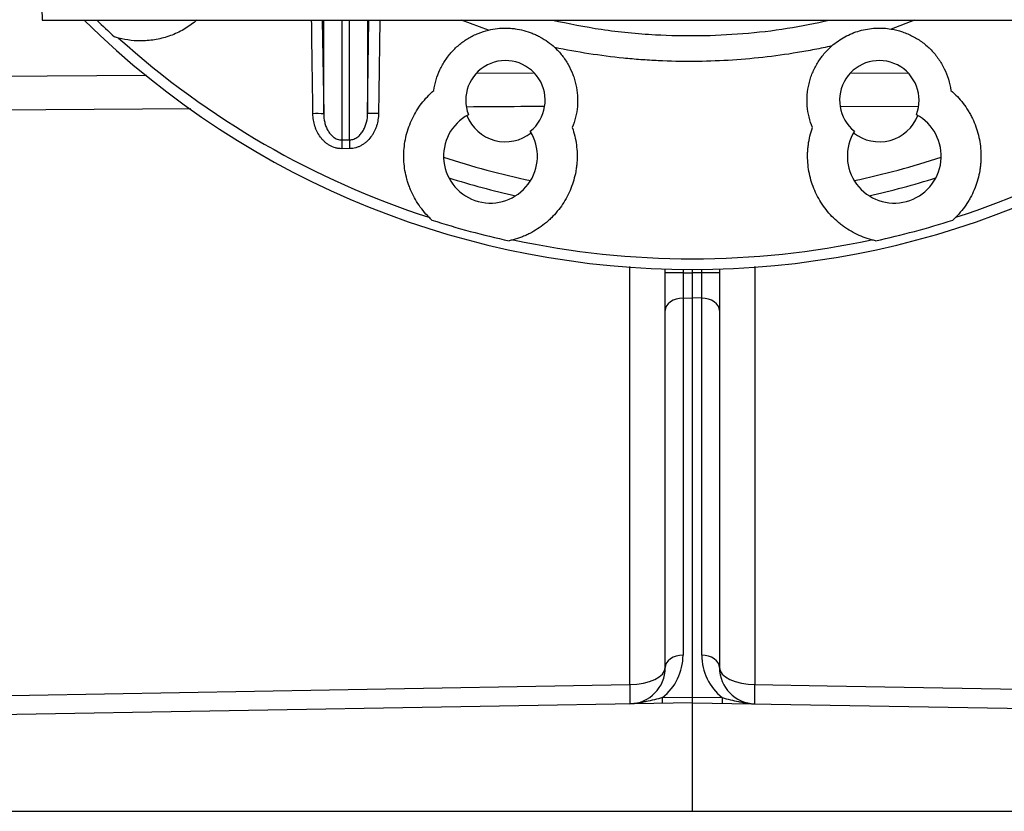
# Model space of a CAD drawing. Header units: millimetres. Extents: x 4135 to 8259, y 1498 to 10860.
# Tile 2 of 12: x 5628 to 6992, y 1498 to 2594. Entities that reach past the tile are written whole.
import ezdxf

# ---------------------------------------------------------------- set-up
doc = ezdxf.new("R2010")
doc.units = ezdxf.units.MM
doc.header["$LTSCALE"] = 5

msp = doc.modelspace()

# ---------------------------------------------------------------- linework, layer by layer
at = {"color": 7, "linetype": 'Continuous', "lineweight": 25}
for p, q in [((5658.9, 2609.2), (5659.7, 2592.9)), ((5659.7, 2592.9), (6559.7, 2592.9)), ((6049.3, 2463.3), (6049.3, 2592.9)), ((6110.1, 2592.9), (6110.1, 2463.8)), ((6559.7, 2592.9), (7459.7, 2592.9)), ((6074.3, 2427.1), (6085.1, 2427.2)), ((6085.2, 2415.1), (6074.4, 2415)), ((6522.2, 2243), (6522.2, 2248.5)), ((6546.8, 2243), (6522.2, 2243)), ((6522.2, 2190.9), (6522.2, 2243)), ((6546.8, 2243), (6546.8, 2208.2)), ((6546.8, 2243), (6559.7, 2243)), ((6559.7, 2243), (6559.7, 2247.9)), ((6559.7, 2208.4), (6559.7, 2243)), ((6572.6, 2243), (6559.7, 2243)), ((6572.6, 2208.2), (6572.6, 2243)), ((6597.2, 2243), (6572.6, 2243)), ((6597.2, 2248.5), (6597.2, 2243)), ((6597.2, 2243), (6597.2, 2190.9)), ((6546.8, 2208.2), (6559.7, 2208.4)), ((6546.8, 2208.2), (6546.8, 1714)), ((6572.6, 2208.2), (6559.7, 2208.4)), ((6559.7, 1655.9), (6559.7, 2208.4)), ((6572.6, 1714), (6572.6, 2208.2)), ((6522.2, 1696.7), (6522.2, 2190.9)), ((6597.2, 2190.9), (6597.2, 1696.7)), ((6518.3, 1655.2), (6559.7, 1655.9)), ((6559.7, 1648.2), (6559.7, 1655.9)), ((6559.7, 1655.9), (6601.1, 1655.2)), ((6559.7, 1648.2), (5158.8, 1623.7)), ((6559.7, 1497.9), (6559.7, 1648.2)), ((6559.7, 1648.2), (7960.6, 1623.7)), ((5158.8, 1497.9), (6559.7, 1497.9)), ((6559.7, 1497.9), (7960.6, 1497.9))]:
    msp.add_line(p, q, dxfattribs=at)
at = {"color": 8, "linetype": 'Continuous', "lineweight": 25}
for p, q in [((6047.4, 2592.9), (6049.3, 2463.3)), ((6074.3, 2592.9), (6074.3, 2427.1)), ((6085.1, 2427.2), (6085.1, 2592.9)), ((6110.1, 2463.8), (6112, 2592.9)), ((6277.6, 2579.2), (6240.2, 2592.9)), ((6867.4, 2592.9), (6835.1, 2580.6)), ((5373.5, 2513.9), (5804.1, 2516.7)), ((6261.4, 2519.6), (6339.5, 2520.1)), ((6780, 2520.1), (6858, 2519.6)), ((5865.5, 2470.1), (5360.8, 2466.9)), ((6871.9, 2472.8), (6764.9, 2473.5)), ((6546.8, 2248), (6546.8, 2243)), ((6572.6, 2243), (6572.6, 2248))]:
    msp.add_line(p, q, dxfattribs=at)
at = {"color": 8, "linetype": 'Continuous', "lineweight": 25, "flags": 128}
for points in [[(6127.1, 2592.9), (6125.6, 2492.2), (6125.2, 2463.8)], [(6473, 1673.4), (6473, 1761.9), (6473.1, 2115.8), (6473.1, 2251.8)], [(6646.3, 2251.9), (6646.4, 2032), (6646.4, 1673.4)]]:
    msp.add_lwpolyline(points, dxfattribs=at)
at = {"color": 7, "linetype": 'Continuous', "lineweight": 25, "flags": 128}
for points in [[(6074.3, 2427.1), (6074.3, 2426), (6074.3, 2424.7), (6074.3, 2423.3), (6074.3, 2421.8), (6074.3, 2420.2), (6074.4, 2418.5), (6074.4, 2416.8), (6074.4, 2415)], [(6085.1, 2427.2), (6085.2, 2426.1), (6085.2, 2424.8), (6085.2, 2423.4), (6085.2, 2421.9), (6085.2, 2420.3), (6085.2, 2418.6), (6085.2, 2416.9), (6085.2, 2415.1)], [(6546.8, 2208.2), (6542, 2207.8), (6537.3, 2206.8), (6533.1, 2205.2), (6529.4, 2203.1), (6526.3, 2200.4), (6524.1, 2197.5), (6522.7, 2194.3), (6522.2, 2190.9)], [(6597.2, 2190.9), (6596.7, 2194.3), (6595.3, 2197.5), (6593.1, 2200.4), (6590, 2203.1), (6586.3, 2205.2), (6582.1, 2206.8), (6577.5, 2207.8), (6572.6, 2208.2)], [(6546.8, 1714), (6542, 1713.6), (6537.3, 1712.6), (6533.1, 1711), (6529.4, 1708.8), (6526.3, 1706.2), (6524.1, 1703.2), (6522.7, 1700), (6522.2, 1696.7)], [(6597.2, 1696.7), (6596.7, 1700), (6595.3, 1703.2), (6593.1, 1706.2), (6590, 1708.8), (6586.3, 1711), (6582.1, 1712.6), (6577.5, 1713.6), (6572.6, 1714)], [(6473, 1673.4), (6482.6, 1673.9), (6491.9, 1675.3), (6500.4, 1677.4), (6507.8, 1680.3), (6513.9, 1683.8), (6518.5, 1687.8), (6521.3, 1692.2), (6522.2, 1696.7)], [(6597.2, 1696.7), (6598.1, 1692.2), (6600.9, 1687.8), (6605.5, 1683.8), (6611.6, 1680.3), (6619, 1677.4), (6627.5, 1675.3), (6636.8, 1673.9), (6646.4, 1673.4)], [(5142, 1650), (5241.9, 1651.7), (5641.9, 1658.8), (6057.4, 1666.1), (6473, 1673.4)], [(6473, 1673.4), (6473.1, 1667.6), (6473.1, 1662.4), (6473.2, 1657.8), (6473.2, 1653.9), (6473.2, 1650.8), (6473.2, 1648.5), (6473.1, 1647.1), (6473.1, 1646.7)], [(6646.3, 1646.7), (6646.3, 1647.1), (6646.3, 1648.5), (6646.2, 1650.8), (6646.2, 1653.9), (6646.3, 1657.8), (6646.3, 1662.4), (6646.4, 1667.6), (6646.4, 1673.4)], [(6646.4, 1673.4), (6746.4, 1671.6), (7146.3, 1664.6), (7561.9, 1657.3), (7977.4, 1650)]]:
    msp.add_lwpolyline(points, dxfattribs=at)
at = {"color": 7, "linetype": 'Continuous', "lineweight": 25}
for centre, radius, start, end in [((6559.7, 3447.9), 1200, 225.4387, 314.5613), ((6559.7, 3447.9), 1187.8, 226.0406, 227.6693), ((6559.7, 3447.9), 1185.3, 227.9182, 252.0818), ((6559.7, 3447.9), 1185.3, 287.9182, 312.0818), ((6300.9, 2482), 55, 308.7785, 201.2215), ((6818.5, 2482), 55, 338.7785, 231.2215), ((6041.6, 2214.9), 248.6, 88.2218, 91.6509), ((6118.1, 2222.6), 241.3, 88.3016, 91.8884), ((6280.2, 2404.7), 65, 118.0491, 31.9509), ((6300.9, 2482), 57.5, 201.5688, 308.4312), ((6839.2, 2404.7), 65, 148.0491, 61.9509), ((6818.5, 2482), 57.5, 231.5688, 338.4312), ((6559.7, 3447.9), 1125, 252.5617, 257.4383), ((6559.7, 3447.9), 1125, 282.5617, 287.4383), ((6559.7, 3447.9), 1187.8, 252.3307, 257.6693), ((6559.7, 3447.9), 1187.8, 282.3307, 287.6693), ((6559.7, 3447.9), 1185.3, 257.9182, 282.0818), ((6471.8, 1714), 75, 308.3763, 0), ((6647.6, 1714), 75, 180, 231.6237), ((6472.2, 1696.7), 50, 271, 0), ((6647.2, 1696.7), 50, 180, 269), ((6362.1, 1651.3), 156.3, 358.5885, 1.4115), ((6757.4, 1651.3), 156.3, 178.5885, 181.4115)]:
    msp.add_arc(centre, radius, start, end, dxfattribs=at)
at = {"color": 8, "linetype": 'Continuous', "lineweight": 25}
for start, end in [(251.7485, 258.2515), (281.7485, 288.2515)]:
    msp.add_arc((6559.7, 3447.9), 1100, start, end, dxfattribs=at)
at = {"color": 7, "linetype": 'Continuous', "lineweight": 25}
for points, knots in [([(5873.8, 2592.9), (5868.6, 2588.8), (5858, 2580.6), (5839.7, 2571.8), (5820.2, 2566.1), (5800.9, 2563.8), (5782.5, 2564.4), (5771.1, 2566.9), (5765.4, 2568.2)], [0, 0, 0, 0, 0.172501, 0.347478, 0.522447, 0.697416, 0.848708, 1, 1, 1, 1]), ([(6201.8, 2495.6), (6202.5, 2500.6), (6203.6, 2505.4), (6206.4, 2515), (6208.1, 2519.6), (6211.3, 2526.5), (6212.5, 2528.7), (6214.9, 2533.1), (6216.2, 2535.2), (6220.4, 2541.4), (6223.4, 2545.4), (6230.1, 2552.8), (6233.8, 2556.3), (6241.5, 2562.6), (6245.6, 2565.4), (6252, 2569.3), (6254.2, 2570.4), (6258.7, 2572.7), (6261, 2573.7), (6268, 2576.5), (6272.8, 2578.1), (6277.6, 2579.2)], [0, 0, 0, 0, 0.125, 0.125, 0.25, 0.25, 0.3125, 0.3125, 0.375, 0.375, 0.5, 0.5, 0.625, 0.625, 0.75, 0.75, 0.8125, 0.8125, 0.875, 0.875, 1, 1, 1, 1]), ([(6277.6, 2579.2), (6281.6, 2580.2), (6285.7, 2580.9), (6293.8, 2581.8), (6297.9, 2582), (6304.1, 2581.9), (6306.1, 2581.8), (6310.2, 2581.5), (6312.3, 2581.3), (6318.4, 2580.5), (6322.4, 2579.7), (6330.3, 2577.6), (6334.2, 2576.3), (6340, 2574), (6341.9, 2573.2), (6345.6, 2571.4), (6347.4, 2570.5), (6352.8, 2567.5), (6356.3, 2565.3), (6362.9, 2560.5), (6366.1, 2557.9), (6369.1, 2555.1)], [0, 0, 0, 0, 0.125, 0.125, 0.25, 0.25, 0.3125, 0.3125, 0.375, 0.375, 0.5, 0.5, 0.625, 0.625, 0.6875, 0.6875, 0.75, 0.75, 0.875, 0.875, 1, 1, 1, 1]), ([(6752.6, 2557.2), (6755.4, 2559.6), (6758.4, 2561.9), (6764.4, 2566.1), (6767.5, 2568), (6774, 2571.6), (6777.3, 2573.1), (6784.2, 2576), (6787.7, 2577.2), (6794.8, 2579.2), (6798.4, 2580), (6805.6, 2581.2), (6809.3, 2581.6), (6820.4, 2582.2), (6827.8, 2581.8), (6835.1, 2580.6)], [0, 0, 0, 0, 0.125, 0.125, 0.25, 0.25, 0.375, 0.375, 0.5, 0.5, 0.625, 0.625, 0.75, 0.75, 1, 1, 1, 1]), ([(6835.1, 2580.6), (6840.3, 2579.7), (6845.4, 2578.4), (6855.4, 2575), (6860.4, 2572.9), (6869.7, 2568), (6874.2, 2565.2), (6880.5, 2560.5), (6882.6, 2558.8), (6886.6, 2555.3), (6888.5, 2553.5), (6894, 2547.8), (6897.4, 2543.7), (6901.9, 2537.2), (6903.3, 2535), (6906, 2530.5), (6907.3, 2528.1), (6910.8, 2520.9), (6912.7, 2516), (6915.7, 2506), (6916.9, 2500.8), (6917.6, 2495.6)], [0, 0, 0, 0, 0.125, 0.125, 0.25, 0.25, 0.375, 0.375, 0.4375, 0.4375, 0.5, 0.5, 0.625, 0.625, 0.6875, 0.6875, 0.75, 0.75, 0.875, 0.875, 1, 1, 1, 1]), ([(6752.6, 2557.2), (6744.7, 2555.4), (6736.8, 2553.8), (6720.9, 2550.7), (6713, 2549.3), (6689.2, 2545.3), (6673.2, 2543.1), (6625.3, 2537.8), (6593.2, 2535.9), (6544.9, 2535.6), (6528.7, 2536), (6504.4, 2537.1), (6496.3, 2537.6), (6480.2, 2538.8), (6472.2, 2539.5), (6432.1, 2543.6), (6400.4, 2548.5), (6369.1, 2555.1)], [0, 0, 0, 0, 0.0625, 0.0625, 0.125, 0.125, 0.25, 0.25, 0.5, 0.5, 0.625, 0.625, 0.6875, 0.6875, 0.75, 0.75, 1, 1, 1, 1]), ([(6369.1, 2555.1), (6372.8, 2551.7), (6376.2, 2548), (6380.9, 2542), (6382.4, 2540), (6385.2, 2535.8), (6386.5, 2533.7), (6390.2, 2527.1), (6392.4, 2522.6), (6395.1, 2515.5), (6395.9, 2513.1), (6397.4, 2508.3), (6398, 2505.8), (6399.6, 2498.5), (6400.3, 2493.5), (6400.8, 2486), (6400.9, 2483.5), (6400.9, 2478.4), (6400.7, 2475.9), (6400.1, 2468.4), (6399.3, 2463.4), (6396.9, 2453.7), (6395.4, 2448.9), (6393.5, 2444.2)], [0, 0, 0, 0, 0.125, 0.125, 0.1875, 0.1875, 0.25, 0.25, 0.375, 0.375, 0.4375, 0.4375, 0.5, 0.5, 0.625, 0.625, 0.6875, 0.6875, 0.75, 0.75, 0.875, 0.875, 1, 1, 1, 1]), ([(6725.9, 2444.2), (6724, 2449), (6722.4, 2453.9), (6720, 2463.9), (6719.2, 2469), (6718.6, 2476.8), (6718.5, 2479.4), (6718.5, 2484.6), (6718.6, 2487.1), (6719.2, 2494.8), (6720, 2499.9), (6721.8, 2507.5), (6722.5, 2510), (6724.1, 2514.9), (6725, 2517.4), (6727.9, 2524.5), (6730.2, 2529.1), (6734.2, 2535.7), (6735.6, 2537.9), (6738.6, 2542.1), (6740.2, 2544.2), (6745.2, 2550.1), (6748.8, 2553.8), (6752.6, 2557.2)], [0, 0, 0, 0, 0.125, 0.125, 0.25, 0.25, 0.3125, 0.3125, 0.375, 0.375, 0.5, 0.5, 0.5625, 0.5625, 0.625, 0.625, 0.75, 0.75, 0.8125, 0.8125, 0.875, 0.875, 1, 1, 1, 1]), ([(6195, 2320.1), (6192.2, 2323), (6189.4, 2326.1), (6184.3, 2332.4), (6181.8, 2335.8), (6175.1, 2346.1), (6171.4, 2353.4), (6167.7, 2362.9), (6167, 2364.9), (6165.7, 2368.8), (6165.1, 2370.8), (6163.4, 2376.7), (6162.5, 2380.7), (6160.5, 2392.8), (6160, 2401), (6160.4, 2413.4), (6160.8, 2417.5), (6161.9, 2425.6), (6162.7, 2429.6), (6164.7, 2437.5), (6165.9, 2441.4), (6168.7, 2449.2), (6170.3, 2453), (6175.6, 2464.1), (6179.9, 2471.1), (6187.3, 2480.8), (6190, 2484), (6195.7, 2490), (6198.7, 2492.9), (6201.8, 2495.6)], [0, 0, 0, 0, 0.0625, 0.0625, 0.125, 0.125, 0.25, 0.25, 0.28125, 0.28125, 0.3125, 0.3125, 0.375, 0.375, 0.5, 0.5, 0.5625, 0.5625, 0.625, 0.625, 0.6875, 0.6875, 0.75, 0.75, 0.875, 0.875, 0.9375, 0.9375, 1, 1, 1, 1]), ([(6917.6, 2495.6), (6923.9, 2490.2), (6929.5, 2484.2), (6936.9, 2474.5), (6939.3, 2471.1), (6942.5, 2465.8), (6943.6, 2464), (6945.5, 2460.4), (6946.5, 2458.6), (6950.9, 2449.3), (6953.7, 2441.6), (6956.7, 2429.7), (6957.5, 2425.6), (6958.6, 2417.4), (6959, 2413.4), (6959.3, 2405.2), (6959.2, 2401.1), (6958.9, 2395), (6958.7, 2392.9), (6958.2, 2388.8), (6957.9, 2386.8), (6956.2, 2376.6), (6954, 2368.7), (6949.5, 2357.3), (6947.9, 2353.5), (6945, 2348), (6944, 2346.2), (6942, 2342.6), (6940.9, 2340.9), (6935.3, 2332.3), (6930.2, 2326), (6924.4, 2320.1)], [0, 0, 0, 0, 0.125, 0.125, 0.1875, 0.1875, 0.21875, 0.21875, 0.25, 0.25, 0.375, 0.375, 0.4375, 0.4375, 0.5, 0.5, 0.5625, 0.5625, 0.59375, 0.59375, 0.625, 0.625, 0.75, 0.75, 0.8125, 0.8125, 0.84375, 0.84375, 0.875, 0.875, 1, 1, 1, 1]), ([(6074.4, 2415), (6072.9, 2415), (6071.5, 2415.1), (6068.6, 2415.5), (6067.1, 2415.8), (6063, 2416.9), (6060.3, 2418), (6056.5, 2420.1), (6055.3, 2420.9), (6052.9, 2422.6), (6051.8, 2423.5), (6049.6, 2425.5), (6048.6, 2426.5), (6046.7, 2428.6), (6045.8, 2429.8), (6043.2, 2433.2), (6041.7, 2435.7), (6039.7, 2439.6), (6039.1, 2440.9), (6038, 2443.6), (6037.5, 2444.9), (6036.2, 2449.1), (6035.6, 2451.9), (6034.7, 2457.5), (6034.4, 2460.4), (6034.4, 2463.3)], [0, 0, 0, 0, 0.0625, 0.0625, 0.125, 0.125, 0.25, 0.25, 0.3125, 0.3125, 0.375, 0.375, 0.4375, 0.4375, 0.5, 0.5, 0.625, 0.625, 0.6875, 0.6875, 0.75, 0.75, 0.875, 0.875, 1, 1, 1, 1]), ([(6049.3, 2463.3), (6049.3, 2459.3), (6049.8, 2455.4), (6051.2, 2449.6), (6051.8, 2447.6), (6053.2, 2443.9), (6054.1, 2442.1), (6056, 2438.6), (6057.2, 2436.9), (6059.7, 2433.8), (6061.2, 2432.4), (6064.4, 2429.9), (6066.2, 2428.9), (6070.1, 2427.5), (6072.2, 2427.1), (6074.3, 2427.1)], [0, 0, 0, 0, 0.25, 0.25, 0.375, 0.375, 0.5, 0.5, 0.625, 0.625, 0.75, 0.75, 0.875, 0.875, 1, 1, 1, 1]), ([(6085.1, 2427.2), (6087.2, 2427.2), (6089.3, 2427.6), (6092.2, 2428.7), (6093.1, 2429.1), (6094.9, 2430.1), (6095.7, 2430.7), (6098.2, 2432.6), (6099.6, 2434), (6102.2, 2437.2), (6103.3, 2438.9), (6105.3, 2442.4), (6106.2, 2444.2), (6107.6, 2448), (6108.2, 2449.9), (6109.6, 2455.8), (6110.1, 2459.8), (6110.1, 2463.8)], [0, 0, 0, 0, 0.125, 0.125, 0.1875, 0.1875, 0.25, 0.25, 0.375, 0.375, 0.5, 0.5, 0.625, 0.625, 0.75, 0.75, 1, 1, 1, 1]), ([(6125.2, 2463.8), (6125.2, 2460.9), (6124.9, 2458), (6124, 2452.3), (6123.4, 2449.5), (6122.1, 2445.4), (6121.6, 2444), (6120.5, 2441.3), (6119.9, 2440), (6118.6, 2437.4), (6117.9, 2436.1), (6116.4, 2433.6), (6115.6, 2432.4), (6113, 2428.9), (6111, 2426.7), (6107.8, 2423.8), (6106.7, 2422.9), (6104.3, 2421.2), (6103.1, 2420.4), (6100.6, 2418.9), (6099.3, 2418.3), (6096.6, 2417.2), (6095.2, 2416.7), (6091, 2415.5), (6088.2, 2415.1), (6085.2, 2415.1)], [0, 0, 0, 0, 0.125, 0.125, 0.25, 0.25, 0.3125, 0.3125, 0.375, 0.375, 0.4375, 0.4375, 0.5, 0.5, 0.625, 0.625, 0.6875, 0.6875, 0.75, 0.75, 0.8125, 0.8125, 0.875, 0.875, 1, 1, 1, 1]), ([(6393.5, 2444.2), (6394.8, 2440.3), (6396, 2436.4), (6397.9, 2428.4), (6398.6, 2424.3), (6400.2, 2412.1), (6400.5, 2403.9), (6399.7, 2393.7), (6399.5, 2391.7), (6399, 2387.6), (6398.7, 2385.5), (6397.6, 2379.4), (6396.6, 2375.4), (6393.2, 2363.7), (6390.2, 2356.1), (6384.4, 2345.1), (6382.3, 2341.5), (6377.8, 2334.7), (6375.3, 2331.5), (6370.1, 2325.1), (6367.4, 2322.1), (6363, 2317.8), (6361.5, 2316.4), (6358.4, 2313.6), (6356.8, 2312.3), (6348.8, 2305.9), (6341.9, 2301.5), (6332.8, 2296.8), (6330.9, 2295.9), (6327.1, 2294.2), (6325.2, 2293.4), (6319.5, 2291.2), (6315.6, 2289.9), (6311.6, 2288.9)], [0, 0, 0, 0, 0.0625, 0.0625, 0.125, 0.125, 0.25, 0.25, 0.28125, 0.28125, 0.3125, 0.3125, 0.375, 0.375, 0.5, 0.5, 0.5625, 0.5625, 0.625, 0.625, 0.6875, 0.6875, 0.71875, 0.71875, 0.75, 0.75, 0.875, 0.875, 0.90625, 0.90625, 0.9375, 0.9375, 1, 1, 1, 1]), ([(6807.8, 2288.9), (6799.8, 2291), (6792.2, 2294), (6781.2, 2299.6), (6777.7, 2301.6), (6772.5, 2304.9), (6770.8, 2306.1), (6767.4, 2308.5), (6765.8, 2309.8), (6757.8, 2316.2), (6751.9, 2321.9), (6744.1, 2331.4), (6741.6, 2334.8), (6737, 2341.6), (6735, 2345.2), (6731.2, 2352.4), (6729.4, 2356.1), (6726.4, 2363.7), (6725, 2367.6), (6721.6, 2379.5), (6720.2, 2387.6), (6719.3, 2399.8), (6719.2, 2403.9), (6719.3, 2410.1), (6719.4, 2412.2), (6719.8, 2416.3), (6720, 2418.3), (6721.3, 2428.5), (6723.2, 2436.4), (6725.9, 2444.2)], [0, 0, 0, 0, 0.125, 0.125, 0.1875, 0.1875, 0.21875, 0.21875, 0.25, 0.25, 0.375, 0.375, 0.4375, 0.4375, 0.5, 0.5, 0.5625, 0.5625, 0.625, 0.625, 0.75, 0.75, 0.8125, 0.8125, 0.84375, 0.84375, 0.875, 0.875, 1, 1, 1, 1]), ([(6518.3, 1655.2), (6514.6, 1654.2), (6510.9, 1653.2), (6503.3, 1651.4), (6499.5, 1650.6), (6493.8, 1649.4), (6491.9, 1649), (6488.1, 1648.3), (6486.2, 1648), (6482.4, 1647.4), (6480.5, 1647.2), (6477.7, 1646.9), (6476.8, 1646.8), (6475.4, 1646.8), (6474.9, 1646.7), (6474, 1646.7), (6473.5, 1646.7), (6473.1, 1646.7)], [0, 0, 0, 0, 0.25, 0.25, 0.5, 0.5, 0.625, 0.625, 0.75, 0.75, 0.875, 0.875, 0.9375, 0.9375, 0.96875, 0.96875, 1, 1, 1, 1]), ([(6601.1, 1655.2), (6604.8, 1654.2), (6608.5, 1653.2), (6616.1, 1651.4), (6619.9, 1650.6), (6625.6, 1649.4), (6627.5, 1649), (6631.3, 1648.3), (6633.2, 1648), (6637, 1647.4), (6638.9, 1647.2), (6641.7, 1646.9), (6642.6, 1646.8), (6644, 1646.8), (6644.5, 1646.7), (6645.4, 1646.7), (6645.9, 1646.7), (6646.3, 1646.7)], [0, 0, 0, 0, 0.25, 0.25, 0.5, 0.5, 0.625, 0.625, 0.75, 0.75, 0.875, 0.875, 0.9375, 0.9375, 0.96875, 0.96875, 1, 1, 1, 1])]:
    msp.add_open_spline(points, degree=3, knots=knots, dxfattribs=at)
at = {"color": 8, "linetype": 'Continuous', "lineweight": 25}
for points, knots in [([(6034.4, 2463.3), (6034.3, 2473.3), (6033.7, 2516.5), (6033, 2559.7), (6032.6, 2592.9)], [0, 0, 0, 0, 0.2315075, 1, 1, 1, 1]), ([(6365.9, 2592.9), (6388.4, 2588.3), (6435.5, 2578.6), (6503.6, 2572.3), (6569.1, 2570.8), (6630.1, 2573.8), (6690.4, 2580.5), (6729.9, 2588.8), (6749.2, 2592.9)], [0, 0, 0, 0, 0.17848, 0.373188, 0.529994, 0.686799, 0.846777, 1, 1, 1, 1]), ([(6355, 2473.4), (6344.1, 2473.3), (6308.2, 2473.1), (6272.3, 2472.8), (6247.3, 2472.7)], [0, 0, 0, 0, 0.304173, 1, 1, 1, 1])]:
    msp.add_open_spline(points, degree=3, knots=knots, dxfattribs=at)
at = {"color": 7, "linetype": 'Continuous', "lineweight": 25}
for points in [[(5765.4, 2568.2), (5763.5, 2568.7), (5761.7, 2569.2), (5759.8, 2569.8)], [(6199.2, 2316.1), (6197.8, 2317.4), (6196.4, 2318.8), (6195, 2320.1)], [(6924.4, 2320.1), (6923, 2318.8), (6921.6, 2317.4), (6920.2, 2316.1)], [(6311.6, 2288.9), (6309.8, 2288.4), (6307.9, 2287.9), (6306.1, 2287.5)], [(6813.4, 2287.5), (6811.5, 2287.9), (6809.6, 2288.4), (6807.8, 2288.9)]]:
    msp.add_open_spline(points, degree=3, dxfattribs=at)

doc.saveas('drawing.dxf')
